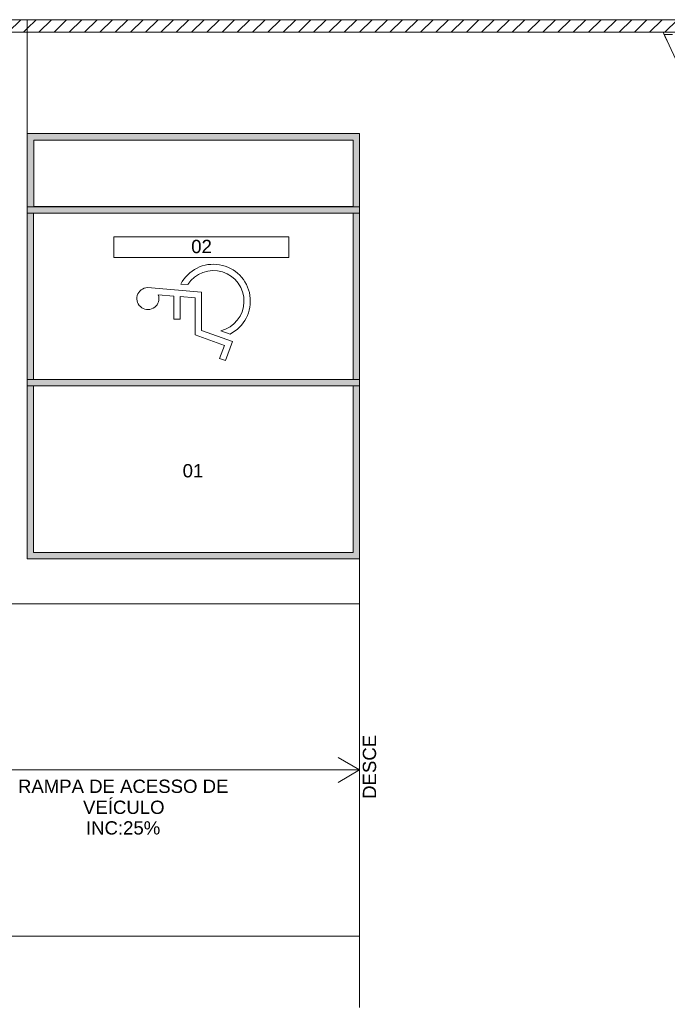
# Model space of a CAD drawing. Header units: millimetres. Extents: x 2826 to 3034, y 1533 to 1590.
# Tile 40 of 248: x 2924 to 2933, y 1557 to 1572. Entities that reach past the tile are written whole.
import ezdxf
from ezdxf.enums import TextEntityAlignment as Align

# ---------------------------------------------------------------- set-up
doc = ezdxf.new("R2010")
doc.units = ezdxf.units.MM
doc.layers.add('_Caneta_No__220', color=7, linetype='Continuous', lineweight=15, true_color=0x8a8a8a)
doc.styles.add('ESTILO_GERADO_2', font='arial.ttf')
pattern_1 = [(45, (15.86372, 12.64105), (-0.11490485, 0.11490485), [])]

# ---------------------------------------------------------------- blocks, each defined once
blk = doc.blocks.new('A$Cf44ad3b2')
at = {"layer": '_Caneta_No__220'}
h = blk.add_hatch(dxfattribs=at)
h.set_pattern_fill('TIJOLO_COMUM_0005', color=256, style=0, pattern_type=2)
h.set_pattern_definition(pattern_1)
h.paths.add_polyline_path([(13.69, 38.312), (15.84, 38.312), (15.84, 38.502), (13.5, 38.502)])
h = blk.add_hatch(dxfattribs=at)
h.set_pattern_fill('TIJOLO_COMUM_0005', color=256, style=0, pattern_type=2)
h.set_pattern_definition(pattern_1)
h.paths.add_polyline_path([(15.84, 38.312), (56.848, 38.312), (56.848, 38.502), (15.84, 38.502)])
h = blk.add_hatch(color=256, dxfattribs=at)
h.paths.add_polyline_path([(15.84, 35.591), (20.84, 35.591), (20.84, 36.791), (15.84, 36.791)])
h.paths.add_polyline_path([(15.94, 35.691), (15.94, 36.691), (20.744, 36.691), (20.744, 35.691)], flags=0)
h = blk.add_hatch(color=256, dxfattribs=at)
h.paths.add_polyline_path([(15.84, 32.99), (20.84, 32.99), (20.84, 35.688), (15.84, 35.688)])
h.paths.add_polyline_path([(15.937, 33.087), (15.937, 35.591), (20.744, 35.591), (20.744, 33.087)], flags=0)
h = blk.add_hatch(color=256, dxfattribs=at)
h.paths.add_polyline_path([(15.84, 30.389), (20.84, 30.389), (20.84, 33.087), (15.84, 33.087)])
h.paths.add_polyline_path([(15.937, 30.485), (15.937, 32.99), (20.744, 32.99), (20.744, 30.485)], flags=0)
for p, q in [((13.5, 38.502), (15.84, 38.502)), ((15.84, 38.502), (34.691, 38.502)), ((15.84, 38.502), (15.84, 30.389)), ((15.84, 38.312), (15.84, 36.791)), ((25.413, 38.312), (15.84, 38.312)), ((25.426, 38.281), (25.489, 38.281)), ((25.426, 38.281), (25.551, 38.281)), ((15.84, 36.791), (20.84, 36.791)), ((20.84, 36.791), (15.84, 36.791)), ((15.84, 36.791), (15.84, 35.688)), ((20.84, 36.791), (15.84, 36.791)), ((15.84, 36.791), (15.84, 35.688)), ((20.84, 36.791), (20.84, 30.389)), ((20.84, 35.688), (20.84, 36.791)), ((20.84, 35.688), (20.84, 36.791)), ((20.744, 36.691), (15.94, 36.691)), ((15.94, 36.691), (15.94, 35.691)), ((20.132, 36.691), (15.94, 36.691)), ((15.94, 36.691), (15.94, 35.688)), ((20.744, 36.691), (20.132, 36.691)), ((20.744, 35.691), (20.744, 36.691)), ((20.744, 35.688), (20.744, 36.691)), ((20.84, 35.688), (15.84, 35.688)), ((20.84, 35.688), (15.84, 35.688)), ((15.84, 35.591), (15.84, 33.087)), ((15.84, 35.591), (15.84, 33.087)), ((15.84, 35.591), (15.937, 35.591)), ((15.84, 35.591), (15.937, 35.591)), ((15.937, 35.591), (15.937, 33.087)), ((20.744, 35.591), (15.937, 35.591)), ((15.937, 35.591), (15.937, 33.087)), ((15.94, 35.691), (20.744, 35.691)), ((15.94, 35.688), (20.744, 35.688)), ((20.744, 33.087), (20.744, 35.591)), ((20.744, 33.087), (20.744, 35.591)), ((20.744, 35.591), (20.84, 35.591)), ((20.744, 35.591), (20.84, 35.591)), ((20.84, 33.087), (20.84, 35.591)), ((20.84, 33.087), (20.84, 35.591)), ((17.146, 35.236), (19.78, 35.236)), ((17.146, 34.921), (17.146, 35.236)), ((19.78, 35.236), (19.78, 34.921)), ((19.78, 34.921), (17.146, 34.921)), ((15.937, 33.087), (15.84, 33.087)), ((15.937, 33.087), (15.84, 33.087)), ((15.937, 33.087), (20.744, 33.087)), ((20.84, 33.087), (20.744, 33.087)), ((20.84, 33.087), (20.744, 33.087)), ((15.84, 32.99), (15.84, 30.389)), ((15.84, 32.99), (15.84, 30.389)), ((15.84, 32.99), (15.937, 32.99)), ((15.84, 32.99), (15.937, 32.99)), ((15.937, 32.99), (15.937, 30.485)), ((20.744, 32.99), (15.937, 32.99)), ((15.937, 32.99), (15.937, 30.485)), ((20.744, 30.485), (20.744, 32.99)), ((20.744, 30.485), (20.744, 32.99)), ((20.744, 32.99), (20.84, 32.99)), ((20.744, 32.99), (20.84, 32.99)), ((20.84, 30.389), (20.84, 32.99)), ((20.84, 30.389), (20.84, 32.99)), ((15.84, 30.389), (20.84, 30.389)), ((15.84, 30.389), (20.84, 30.389)), ((15.84, 30.389), (20.84, 30.389)), ((15.937, 30.485), (20.744, 30.485)), ((15.937, 30.485), (20.744, 30.485)), ((20.84, 30.389), (20.843, 23.639)), ((20.84, 30.389), (20.843, 30.389)), ((20.843, 30.389), (20.843, 29.712)), ((20.843, 29.712), (20.843, 24.712)), ((20.843, 27.212), (20.518, 27.399)), ((13.69, 27.212), (20.843, 27.212)), ((20.843, 27.212), (20.518, 27.024)), ((20.843, 24.712), (20.843, 23.639))]:
    blk.add_line(p, q, dxfattribs=at)
for points in [[(15.84, 38.502), (13.5, 38.502)], [(56.848, 38.502), (15.84, 38.502)], [(13.69, 38.312), (15.84, 38.312)], [(15.84, 38.312), (56.848, 38.312)], [(25.475, 38.171), (25.448, 38.231), (25.413, 38.312), (44.823, 38.312)]]:
    blk.add_lwpolyline(points, dxfattribs=at)
for points in [[(18.893, 33.772), (18.755, 33.822, 1.473184), (18.257, 34.516), (18.152, 34.524, -1.373115)], [(17.651, 34.47), (18.464, 34.404), (18.464, 33.825), (18.929, 33.658), (18.827, 33.372), (18.737, 33.404), (18.808, 33.601), (18.369, 33.758), (18.369, 34.317), (18.144, 34.335), (18.144, 33.998), (18.049, 33.998), (18.049, 34.343), (17.813, 34.361, -3.065684)]]:
    blk.add_lwpolyline(points, format="xyb", close=True, dxfattribs=at)
blk.add_lwpolyline([(20.843, 24.712), (13.69, 24.712), (13.69, 29.712), (20.843, 29.712)], close=True, dxfattribs=at)
blk.add_arc((35.619, 42.742), 11.126, 203.4652, 249.777, dxfattribs=at)
at = {"layer": '_Caneta_No__220', "style": 'ESTILO_GERADO_2'}
for s, p in [('02', (18.309, 34.989)), ('01', (18.18, 31.615)), ('RAMPA DE ACESSO DE', (15.702, 26.867)), ('VEÍCULO', (16.681, 26.551)), ('INC:25%%%', (16.725, 26.241))]:
    blk.add_text(s, height=0.2, dxfattribs=at).set_placement(p)
blk.add_text('DESCE', height=0.2, rotation=90, dxfattribs=at).set_placement((21.091, 26.778))
for p in [(50.271, 22.567), (50.871, 22.567)]:
    blk.add_attdef('txt', text='', height=0.12, dxfattribs=at).set_placement(p, align=Align.MIDDLE_CENTER)
blk.add_attdef('txt', text='', height=0.12, rotation=90, dxfattribs=at).set_placement((17.136, 18.425), align=Align.MIDDLE_CENTER)

msp = doc.modelspace()

# ---------------------------------------------------------------- block references
msp.add_blockref('A$Cf44ad3b2', (2907.796, 1533.293))

doc.saveas('drawing.dxf')
